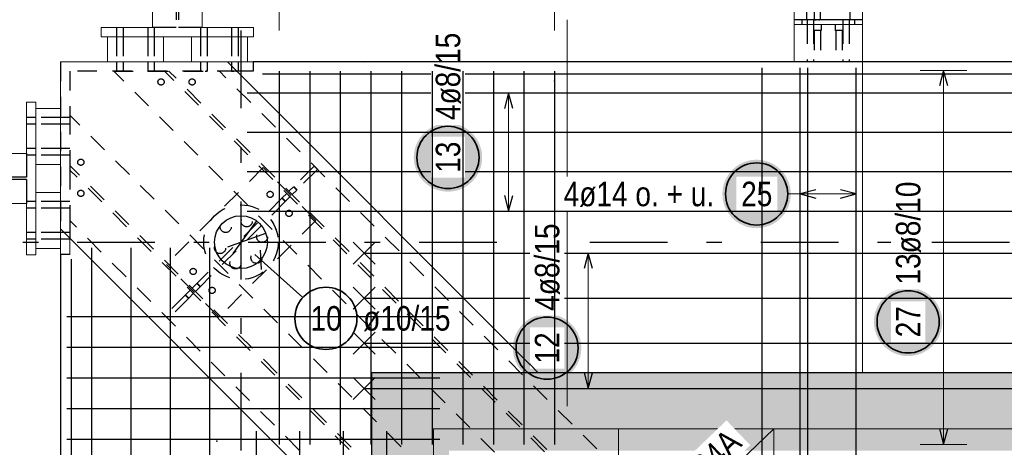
# Model space of a CAD drawing. Header units: millimetres. Extents: x -4 to 113, y -17 to 52.
# Tile 30 of 91: x 7.6 to 13.94, y 33.57 to 36.32. Entities that reach past the tile are written whole.
import ezdxf

# ---------------------------------------------------------------- set-up
doc = ezdxf.new("R2010")
doc.units = ezdxf.units.MM
doc.linetypes.add('DASHDOTX2', pattern=[2, 1, -0.5, 0, -0.5])
doc.linetypes.add('HIDDEN', pattern=[0.375, 0.25, -0.125])
for name, color, linetype, lineweight in [('Achsen', 7, 'Continuous', 20), ('Mattenbewehrung', 7, 'Continuous', 20), ('Schraffuren', 7, 'Continuous', 20), ('Stabstahl', 7, 'Continuous', 20)]:
    doc.layers.add(name, color=color, linetype=linetype, lineweight=lineweight)
doc.styles.add('Arial Narrow', font='ARIALN.TTF')

msp = doc.modelspace()

# ---------------------------------------------------------------- hatches: boundary and pattern name
at = {"lineweight": 25, "true_color": 0xffffff}
msp.add_hatch(color=7, dxfattribs=at).paths.add_polyline_path([(11.217612, 34.208504), (11.217478, 34.216182), (11.217076, 34.223851), (11.216407, 34.2315), (11.215471, 34.239122), (11.21427, 34.246707), (11.212804, 34.254245), (11.211077, 34.261727), (11.209089, 34.269144), (11.206844, 34.276488), (11.204344, 34.283749), (11.201592, 34.290918), (11.198592, 34.297986), (11.195347, 34.304946), (11.19186, 34.311788), (11.188137, 34.318504), (11.184182, 34.325086), (11.18, 34.331527), (11.175596, 34.337817), (11.170974, 34.34395), (11.166142, 34.349917), (11.161104, 34.355713), (11.155867, 34.361329), (11.150437, 34.366759), (11.144821, 34.371996), (11.139025, 34.377034), (11.133057, 34.381866), (11.126925, 34.386488), (11.120634, 34.390892), (11.114194, 34.395075), (11.107612, 34.39903), (11.100896, 34.402753), (11.094054, 34.406239), (11.087094, 34.409484), (11.080025, 34.412485), (11.072856, 34.415236), (11.065596, 34.417737), (11.058252, 34.419982), (11.050835, 34.421969), (11.043352, 34.423697), (11.035814, 34.425162), (11.02823, 34.426363), (11.020608, 34.427299), (11.012958, 34.427968), (11.00529, 34.42837), (10.997612, 34.428504), (10.989934, 34.42837), (10.982265, 34.427968), (10.974616, 34.427299), (10.966994, 34.426363), (10.959409, 34.425162), (10.951871, 34.423697), (10.944389, 34.421969), (10.936972, 34.419982), (10.929628, 34.417737), (10.922367, 34.415236), (10.915198, 34.412485), (10.90813, 34.409484), (10.90117, 34.406239), (10.894328, 34.402753), (10.887612, 34.39903), (10.88103, 34.395075), (10.874589, 34.390892), (10.868299, 34.386488), (10.862166, 34.381866), (10.856199, 34.377034), (10.850403, 34.371996), (10.844787, 34.366759), (10.839357, 34.361329), (10.83412, 34.355713), (10.829082, 34.349917), (10.82425, 34.34395), (10.819628, 34.337817), (10.815224, 34.331527), (10.811041, 34.325086), (10.807086, 34.318504), (10.803363, 34.311788), (10.799877, 34.304946), (10.796632, 34.297986), (10.793631, 34.290918), (10.790879, 34.283749), (10.788379, 34.276488), (10.786134, 34.269144), (10.784147, 34.261727), (10.782419, 34.254245), (10.780954, 34.246707), (10.779753, 34.239122), (10.778817, 34.2315), (10.778148, 34.223851), (10.777746, 34.216182), (10.777612, 34.208504), (10.777746, 34.200826), (10.778148, 34.193158), (10.778817, 34.185508), (10.779753, 34.177886), (10.780954, 34.170302), (10.782419, 34.162764), (10.784147, 34.155281), (10.786134, 34.147864), (10.788379, 34.14052), (10.790879, 34.13326), (10.793631, 34.126091), (10.796632, 34.119022), (10.799877, 34.112062), (10.803363, 34.10522), (10.807086, 34.098504), (10.811041, 34.091922), (10.815224, 34.085482), (10.819628, 34.079191), (10.82425, 34.073059), (10.829082, 34.067091), (10.83412, 34.061295), (10.839357, 34.055679), (10.844787, 34.050249), (10.850403, 34.045012), (10.856199, 34.039974), (10.862166, 34.035142), (10.868299, 34.03052), (10.874589, 34.026116), (10.88103, 34.021934), (10.887612, 34.017979), (10.894328, 34.014256), (10.90117, 34.010769), (10.90813, 34.007524), (10.915198, 34.004524), (10.922367, 34.001772), (10.929628, 33.999272), (10.936972, 33.997027), (10.944389, 33.995039), (10.951871, 33.993312), (10.959409, 33.991846), (10.966994, 33.990645), (10.974616, 33.989709), (10.982265, 33.98904), (10.989934, 33.988638), (10.997612, 33.988504), (11.00529, 33.988638), (11.012958, 33.98904), (11.020608, 33.989709), (11.02823, 33.990645), (11.035814, 33.991846), (11.043352, 33.993312), (11.050835, 33.995039), (11.058252, 33.997027), (11.065596, 33.999272), (11.072856, 34.001772), (11.080025, 34.004524), (11.087094, 34.007524), (11.094054, 34.010769), (11.100896, 34.014256), (11.107612, 34.017979), (11.114194, 34.021934), (11.120634, 34.026116), (11.126925, 34.03052), (11.133057, 34.035142), (11.139025, 34.039974), (11.144821, 34.045012), (11.150437, 34.050249), (11.155867, 34.055679), (11.161104, 34.061295), (11.166142, 34.067091), (11.170974, 34.073059), (11.175596, 34.079191), (11.18, 34.085482), (11.184182, 34.091922), (11.188137, 34.098504), (11.19186, 34.10522), (11.195347, 34.112062), (11.198592, 34.119022), (11.201592, 34.126091), (11.204344, 34.13326), (11.206844, 34.14052), (11.209089, 34.147864), (11.211077, 34.155281), (11.212804, 34.162764), (11.21427, 34.170302), (11.215471, 34.177886), (11.216407, 34.185508), (11.217076, 34.193158)])
at = {"layer": 'Mattenbewehrung', "lineweight": 25, "true_color": 0xffffff}
msp.add_hatch(color=7, dxfattribs=at).paths.add_polyline_path([(10.579745, 35.434864), (10.579611, 35.442542), (10.579209, 35.450211), (10.57854, 35.457861), (10.577604, 35.465483), (10.576403, 35.473067), (10.574937, 35.480605), (10.57321, 35.488087), (10.571223, 35.495505), (10.568977, 35.502848), (10.566477, 35.510109), (10.563725, 35.517278), (10.560725, 35.524347), (10.55748, 35.531306), (10.553993, 35.538148), (10.550271, 35.544864), (10.546316, 35.551447), (10.542133, 35.557887), (10.537729, 35.564177), (10.533107, 35.57031), (10.528275, 35.576278), (10.523237, 35.582073), (10.518, 35.587689), (10.51257, 35.593119), (10.506954, 35.598356), (10.501158, 35.603394), (10.495191, 35.608227), (10.489058, 35.612848), (10.482767, 35.617253), (10.476327, 35.621435), (10.469745, 35.62539), (10.463029, 35.629113), (10.456187, 35.632599), (10.449227, 35.635844), (10.442158, 35.638845), (10.434989, 35.641597), (10.427729, 35.644097), (10.420385, 35.646342), (10.412968, 35.64833), (10.405486, 35.650057), (10.397948, 35.651522), (10.390363, 35.652723), (10.382741, 35.653659), (10.375091, 35.654329), (10.367423, 35.65473), (10.359745, 35.654864), (10.352067, 35.65473), (10.344399, 35.654329), (10.336749, 35.653659), (10.329127, 35.652723), (10.321542, 35.651522), (10.314004, 35.650057), (10.306522, 35.64833), (10.299105, 35.646342), (10.291761, 35.644097), (10.284501, 35.641597), (10.277332, 35.638845), (10.270263, 35.635844), (10.263303, 35.632599), (10.256461, 35.629113), (10.249745, 35.62539), (10.243163, 35.621435), (10.236723, 35.617253), (10.230432, 35.612848), (10.224299, 35.608227), (10.218332, 35.603394), (10.212536, 35.598356), (10.20692, 35.593119), (10.20149, 35.587689), (10.196253, 35.582073), (10.191215, 35.576278), (10.186383, 35.57031), (10.181761, 35.564177), (10.177357, 35.557887), (10.173174, 35.551447), (10.169219, 35.544864), (10.165497, 35.538148), (10.16201, 35.531306), (10.158765, 35.524347), (10.155765, 35.517278), (10.153013, 35.510109), (10.150513, 35.502848), (10.148267, 35.495505), (10.14628, 35.488087), (10.144553, 35.480605), (10.143087, 35.473067), (10.141886, 35.465483), (10.14095, 35.457861), (10.140281, 35.450211), (10.139879, 35.442542), (10.139745, 35.434864), (10.139879, 35.427187), (10.140281, 35.419518), (10.14095, 35.411868), (10.141886, 35.404246), (10.143087, 35.396662), (10.144553, 35.389124), (10.14628, 35.381642), (10.148267, 35.374224), (10.150513, 35.366881), (10.153013, 35.35962), (10.155765, 35.352451), (10.158765, 35.345382), (10.16201, 35.338423), (10.165497, 35.331581), (10.169219, 35.324864), (10.173174, 35.318282), (10.177357, 35.311842), (10.181761, 35.305552), (10.186383, 35.299419), (10.191215, 35.293451), (10.196253, 35.287656), (10.20149, 35.28204), (10.20692, 35.27661), (10.212536, 35.271373), (10.218332, 35.266335), (10.224299, 35.261502), (10.230432, 35.256881), (10.236723, 35.252476), (10.243163, 35.248294), (10.249745, 35.244339), (10.256461, 35.240616), (10.263303, 35.23713), (10.270263, 35.233884), (10.277332, 35.230884), (10.284501, 35.228132), (10.291761, 35.225632), (10.299105, 35.223387), (10.306522, 35.221399), (10.314004, 35.219672), (10.321542, 35.218207), (10.329127, 35.217006), (10.336749, 35.21607), (10.344399, 35.2154), (10.352067, 35.214998), (10.359745, 35.214864), (10.367423, 35.214998), (10.375091, 35.2154), (10.382741, 35.21607), (10.390363, 35.217006), (10.397948, 35.218207), (10.405486, 35.219672), (10.412968, 35.221399), (10.420385, 35.223387), (10.427729, 35.225632), (10.434989, 35.228132), (10.442158, 35.230884), (10.449227, 35.233884), (10.456187, 35.23713), (10.463029, 35.240616), (10.469745, 35.244339), (10.476327, 35.248294), (10.482767, 35.252476), (10.489058, 35.256881), (10.495191, 35.261502), (10.501158, 35.266335), (10.506954, 35.271373), (10.51257, 35.27661), (10.518, 35.28204), (10.523237, 35.287656), (10.528275, 35.293451), (10.533107, 35.299419), (10.537729, 35.305552), (10.542133, 35.311842), (10.546316, 35.318282), (10.550271, 35.324864), (10.553993, 35.331581), (10.55748, 35.338423), (10.560725, 35.345382), (10.563725, 35.352451), (10.566477, 35.35962), (10.568977, 35.366881), (10.571223, 35.374224), (10.57321, 35.381642), (10.574937, 35.389124), (10.576403, 35.396662), (10.577604, 35.404246), (10.57854, 35.411868), (10.579209, 35.419518)])
at = {"layer": 'Schraffuren', "lineweight": 13, "true_color": 0xd7ffd7}
for points in [[(10.366532, 6.630196), (9.866532, 6.630202), (9.866532, 34.050196), (10.366532, 33.550196)], [(42.156532, 34.050195), (42.156532, 33.550196), (10.366532, 33.550196), (9.866532, 34.050196)]]:
    msp.add_hatch(color=254, dxfattribs=at).paths.add_polyline_path(points)
at = {"layer": 'Stabstahl', "lineweight": 25, "true_color": 0xffffff}
for points in [[(12.566252, 35.2), (12.566118, 35.207678), (12.565716, 35.215346), (12.565046, 35.222996), (12.564111, 35.230618), (12.562909, 35.238203), (12.561444, 35.245741), (12.559717, 35.253223), (12.557729, 35.26064), (12.555484, 35.267984), (12.552984, 35.275244), (12.550232, 35.282413), (12.547232, 35.289482), (12.543986, 35.296442), (12.5405, 35.303284), (12.536777, 35.31), (12.532822, 35.316582), (12.52864, 35.323022), (12.524235, 35.329313), (12.519614, 35.335446), (12.514781, 35.341413), (12.509744, 35.347209), (12.504506, 35.352825), (12.499076, 35.358255), (12.49346, 35.363492), (12.487665, 35.36853), (12.481697, 35.373362), (12.475564, 35.377984), (12.469274, 35.382388), (12.462834, 35.386571), (12.456252, 35.390526), (12.449535, 35.394248), (12.442693, 35.397735), (12.435734, 35.40098), (12.428665, 35.40398), (12.421496, 35.406732), (12.414235, 35.409232), (12.406892, 35.411478), (12.399474, 35.413465), (12.391992, 35.415192), (12.384454, 35.416658), (12.37687, 35.417859), (12.369248, 35.418795), (12.361598, 35.419464), (12.35393, 35.419866), (12.346252, 35.42), (12.338574, 35.419866), (12.330905, 35.419464), (12.323255, 35.418795), (12.315634, 35.417859), (12.308049, 35.416658), (12.300511, 35.415192), (12.293029, 35.413465), (12.285611, 35.411478), (12.278268, 35.409232), (12.271007, 35.406732), (12.263838, 35.40398), (12.25677, 35.40098), (12.24981, 35.397735), (12.242968, 35.394248), (12.236252, 35.390526), (12.229669, 35.386571), (12.223229, 35.382388), (12.216939, 35.377984), (12.210806, 35.373362), (12.204838, 35.36853), (12.199043, 35.363492), (12.193427, 35.358255), (12.187997, 35.352825), (12.18276, 35.347209), (12.177722, 35.341413), (12.172889, 35.335446), (12.168268, 35.329313), (12.163863, 35.323022), (12.159681, 35.316582), (12.155726, 35.31), (12.152003, 35.303284), (12.148517, 35.296442), (12.145272, 35.289482), (12.142271, 35.282413), (12.139519, 35.275244), (12.137019, 35.267984), (12.134774, 35.26064), (12.132787, 35.253223), (12.131059, 35.245741), (12.129594, 35.238203), (12.128393, 35.230618), (12.127457, 35.222996), (12.126788, 35.215346), (12.126386, 35.207678), (12.126252, 35.2), (12.126386, 35.192322), (12.126788, 35.184654), (12.127457, 35.177004), (12.128393, 35.169382), (12.129594, 35.161797), (12.131059, 35.154259), (12.132787, 35.146777), (12.134774, 35.13936), (12.137019, 35.132016), (12.139519, 35.124756), (12.142271, 35.117587), (12.145272, 35.110518), (12.148517, 35.103558), (12.152003, 35.096716), (12.155726, 35.09), (12.159681, 35.083418), (12.163863, 35.076978), (12.168268, 35.070687), (12.172889, 35.064554), (12.177722, 35.058587), (12.18276, 35.052791), (12.187997, 35.047175), (12.193427, 35.041745), (12.199043, 35.036508), (12.204838, 35.03147), (12.210806, 35.026638), (12.216939, 35.022016), (12.223229, 35.017612), (12.229669, 35.013429), (12.236252, 35.009474), (12.242968, 35.005752), (12.24981, 35.002265), (12.25677, 34.99902), (12.263838, 34.99602), (12.271007, 34.993268), (12.278268, 34.990768), (12.285611, 34.988522), (12.293029, 34.986535), (12.300511, 34.984808), (12.308049, 34.983342), (12.315634, 34.982141), (12.323255, 34.981205), (12.330905, 34.980536), (12.338574, 34.980134), (12.346252, 34.98), (12.35393, 34.980134), (12.361598, 34.980536), (12.369248, 34.981205), (12.37687, 34.982141), (12.384454, 34.983342), (12.391992, 34.984808), (12.399474, 34.986535), (12.406892, 34.988522), (12.414235, 34.990768), (12.421496, 34.993268), (12.428665, 34.99602), (12.435734, 34.99902), (12.442693, 35.002265), (12.449535, 35.005752), (12.456252, 35.009474), (12.462834, 35.013429), (12.469274, 35.017612), (12.475564, 35.022016), (12.481697, 35.026638), (12.487665, 35.03147), (12.49346, 35.036508), (12.499076, 35.041745), (12.504506, 35.047175), (12.509744, 35.052791), (12.514781, 35.058587), (12.519614, 35.064554), (12.524235, 35.070687), (12.52864, 35.076978), (12.532822, 35.083418), (12.536777, 35.09), (12.5405, 35.096716), (12.543986, 35.103558), (12.547232, 35.110518), (12.550232, 35.117587), (12.552984, 35.124756), (12.555484, 35.132016), (12.557729, 35.13936), (12.559717, 35.146777), (12.561444, 35.154259), (12.562909, 35.161797), (12.564111, 35.169382), (12.565046, 35.177004), (12.565716, 35.184654)], [(13.54133, 34.377507), (13.541196, 34.385185), (13.540794, 34.392853), (13.540124, 34.400503), (13.539189, 34.408125), (13.537987, 34.415709), (13.536522, 34.423247), (13.534795, 34.43073), (13.532807, 34.438147), (13.530562, 34.445491), (13.528062, 34.452751), (13.52531, 34.45992), (13.52231, 34.466989), (13.519064, 34.473948), (13.515578, 34.480791), (13.511855, 34.487507), (13.5079, 34.494089), (13.503718, 34.500529), (13.499313, 34.50682), (13.494692, 34.512952), (13.489859, 34.51892), (13.484822, 34.524716), (13.479584, 34.530332), (13.474155, 34.535762), (13.468538, 34.540999), (13.462743, 34.546037), (13.456775, 34.550869), (13.450642, 34.555491), (13.444352, 34.559895), (13.437912, 34.564077), (13.43133, 34.568032), (13.424613, 34.571755), (13.417771, 34.575242), (13.410812, 34.578487), (13.403743, 34.581487), (13.396574, 34.584239), (13.389313, 34.586739), (13.38197, 34.588984), (13.374552, 34.590972), (13.36707, 34.592699), (13.359532, 34.594165), (13.351948, 34.595366), (13.344326, 34.596302), (13.336676, 34.596971), (13.329008, 34.597373), (13.32133, 34.597507), (13.313652, 34.597373), (13.305983, 34.596971), (13.298333, 34.596302), (13.290712, 34.595366), (13.283127, 34.594165), (13.275589, 34.592699), (13.268107, 34.590972), (13.260689, 34.588984), (13.253346, 34.586739), (13.246085, 34.584239), (13.238916, 34.581487), (13.231848, 34.578487), (13.224888, 34.575242), (13.218046, 34.571755), (13.21133, 34.568032), (13.204747, 34.564077), (13.198307, 34.559895), (13.192017, 34.555491), (13.185884, 34.550869), (13.179916, 34.546037), (13.174121, 34.540999), (13.168505, 34.535762), (13.163075, 34.530332), (13.157838, 34.524716), (13.1528, 34.51892), (13.147967, 34.512952), (13.143346, 34.50682), (13.138941, 34.500529), (13.134759, 34.494089), (13.130804, 34.487507), (13.127081, 34.480791), (13.123595, 34.473948), (13.12035, 34.466989), (13.117349, 34.45992), (13.114597, 34.452751), (13.112097, 34.445491), (13.109852, 34.438147), (13.107865, 34.43073), (13.106137, 34.423247), (13.104672, 34.415709), (13.103471, 34.408125), (13.102535, 34.400503), (13.101866, 34.392853), (13.101464, 34.385185), (13.10133, 34.377507), (13.101464, 34.369829), (13.101866, 34.36216), (13.102535, 34.354511), (13.103471, 34.346889), (13.104672, 34.339304), (13.106137, 34.331766), (13.107865, 34.324284), (13.109852, 34.316867), (13.112097, 34.309523), (13.114597, 34.302262), (13.117349, 34.295093), (13.12035, 34.288025), (13.123595, 34.281065), (13.127081, 34.274223), (13.130804, 34.267507), (13.134759, 34.260925), (13.138941, 34.254484), (13.143346, 34.248194), (13.147967, 34.242061), (13.1528, 34.236094), (13.157838, 34.230298), (13.163075, 34.224682), (13.168505, 34.219252), (13.174121, 34.214015), (13.179916, 34.208977), (13.185884, 34.204144), (13.192017, 34.199523), (13.198307, 34.195119), (13.204747, 34.190936), (13.21133, 34.186981), (13.218046, 34.183258), (13.224888, 34.179772), (13.231848, 34.176527), (13.238916, 34.173526), (13.246085, 34.170774), (13.253346, 34.168274), (13.260689, 34.166029), (13.268107, 34.164042), (13.275589, 34.162314), (13.283127, 34.160849), (13.290712, 34.159648), (13.298333, 34.158712), (13.305983, 34.158043), (13.313652, 34.157641), (13.32133, 34.157507), (13.329008, 34.157641), (13.336676, 34.158043), (13.344326, 34.158712), (13.351948, 34.159648), (13.359532, 34.160849), (13.36707, 34.162314), (13.374552, 34.164042), (13.38197, 34.166029), (13.389313, 34.168274), (13.396574, 34.170774), (13.403743, 34.173526), (13.410812, 34.176527), (13.417771, 34.179772), (13.424613, 34.183258), (13.43133, 34.186981), (13.437912, 34.190936), (13.444352, 34.195119), (13.450642, 34.199523), (13.456775, 34.204144), (13.462743, 34.208977), (13.468538, 34.214015), (13.474155, 34.219252), (13.479584, 34.224682), (13.484822, 34.230298), (13.489859, 34.236094), (13.494692, 34.242061), (13.499313, 34.248194), (13.503718, 34.254484), (13.5079, 34.260925), (13.511855, 34.267507), (13.515578, 34.274223), (13.519064, 34.281065), (13.52231, 34.288025), (13.52531, 34.295093), (13.528062, 34.302262), (13.530562, 34.309523), (13.532807, 34.316867), (13.534795, 34.324284), (13.536522, 34.331766), (13.537987, 34.339304), (13.539189, 34.346889), (13.540124, 34.354511), (13.540794, 34.36216)]]:
    msp.add_hatch(color=7, dxfattribs=at).paths.add_polyline_path(points)

# ---------------------------------------------------------------- linework, layer by layer
at = {"color": 7, "linetype": 'Continuous', "lineweight": 18}
for p, q in [((8.45775, 37.344906), (8.45775, 36.270202)), ((8.77775, 37.344906), (8.77775, 36.270202)), ((12.586957, 36.380203), (12.586957, 36.320203)), ((13.026957, 36.380203), (13.026957, 36.320203)), ((12.586957, 36.320203), (12.586957, 36.290203)), ((13.026957, 36.320203), (13.026957, 36.290203)), ((8.45775, 36.270202), (8.12853, 36.270202)), ((8.12853, 36.270202), (8.12853, 36.210202)), ((9.10853, 36.270202), (8.77775, 36.270202)), ((9.10853, 36.270202), (9.10853, 36.210202)), ((13.026957, 36.290203), (12.586957, 36.290203)), ((12.586957, 36.290203), (12.586957, 36.050203)), ((13.026957, 36.290203), (13.026957, 36.050203)), ((9.10853, 36.210202), (8.12853, 36.210202)), ((8.168477, 36.210203), (8.168477, 36.050203)), ((8.528477, 36.210203), (8.528477, 36.050203)), ((8.708477, 36.210203), (8.708477, 36.050203)), ((9.068477, 36.210203), (9.068477, 36.050203)), ((7.86653, 36.050203), (7.86623, 36.049903)), ((8.940432, 36.049903), (7.86623, 36.049903)), ((7.86623, 36.049903), (7.86623, 34.975701)), ((7.92653, 36.050203), (7.86653, 36.050203)), ((9.10653, 36.050203), (7.92653, 36.050203)), ((8.940432, 36.049903), (8.940132, 36.050203)), ((7.706531, 35.789469), (7.646531, 35.789469)), ((7.646531, 35.789469), (7.646531, 35.459469)), ((7.86623, 35.750196), (7.70653, 35.750196)), ((7.706531, 35.789469), (7.706531, 34.809469)), ((7.646531, 35.459469), (4.72623, 35.459469)), ((7.86623, 35.390196), (7.70653, 35.390196)), ((7.86623, 35.210196), (7.70653, 35.210196)), ((7.646531, 35.139469), (4.72623, 35.139469)), ((7.646531, 35.139469), (7.646531, 34.809469)), ((9.866532, 32.975398), (7.86623, 34.975701)), ((7.866531, 34.975399), (7.866531, 34.810203)), ((7.92653, 34.915401), (7.92653, 34.810203)), ((7.706531, 34.809469), (7.646531, 34.809469)), ((7.86653, 34.850196), (7.70653, 34.850196))]:
    msp.add_line(p, q, dxfattribs=at)
at = {"color": 3, "linetype": 'HIDDEN', "lineweight": 25, "ltscale": 0.5}
for p, q in [((8.61025, 37.344906), (8.61025, 36.270202)), ((8.62525, 37.344906), (8.62525, 36.270202)), ((12.717617, 36.444203), (12.717617, 36.320202)), ((12.756298, 36.444203), (12.756298, 36.320202)), ((12.66795, 36.380203), (12.66795, 36.320203)), ((12.94595, 36.380203), (12.94595, 36.320203)), ((12.636957, 36.320203), (12.636957, 36.290203)), ((12.67095, 36.320203), (12.67095, 36.290203)), ((12.712958, 36.320203), (12.712958, 36.290203)), ((12.717617, 36.320202), (12.719089, 36.320202)), ((12.723282, 36.320199), (12.719089, 36.320199)), ((12.723282, 36.320202), (12.729556, 36.320202)), ((12.744359, 36.320203), (12.750633, 36.320203)), ((12.754826, 36.3202), (12.750633, 36.3202)), ((12.863282, 36.320202), (12.859089, 36.320202)), ((12.900958, 36.320203), (12.900958, 36.290203)), ((12.94295, 36.320203), (12.94295, 36.290203)), ((12.976957, 36.320203), (12.976957, 36.290203)), ((8.227266, 36.270202), (8.227266, 36.210203)), ((8.269266, 36.270202), (8.269266, 36.210203)), ((8.427266, 36.270202), (8.427266, 36.210203)), ((8.57425, 36.270202), (8.45775, 36.270202)), ((8.469266, 36.270202), (8.469266, 36.210203)), ((8.585374, 36.270202), (8.57425, 36.270202)), ((8.59541, 36.270202), (8.585374, 36.270202)), ((8.603374, 36.270202), (8.59541, 36.270202)), ((8.608488, 36.270202), (8.603374, 36.270202)), ((8.61025, 36.270202), (8.608488, 36.270202)), ((8.627012, 36.270202), (8.62525, 36.270202)), ((8.632125, 36.270202), (8.627012, 36.270202)), ((8.64009, 36.270202), (8.632125, 36.270202)), ((8.650125, 36.270202), (8.64009, 36.270202)), ((8.66125, 36.270202), (8.650125, 36.270202)), ((8.77775, 36.270202), (8.66125, 36.270202)), ((8.767477, 36.270202), (8.767477, 36.210203)), ((8.809477, 36.270202), (8.809477, 36.210203)), ((8.967477, 36.270202), (8.967477, 36.210203)), ((9.009477, 36.270202), (9.009477, 36.210203)), ((12.67095, 36.290203), (12.670951, 36.050203)), ((12.712958, 36.290203), (12.712958, 36.050203)), ((12.760958, 36.290203), (12.760958, 36.250202)), ((12.852958, 36.290203), (12.852958, 36.250202)), ((12.900958, 36.290203), (12.900958, 36.050203)), ((12.94295, 36.290203), (12.942951, 36.050203)), ((8.227266, 36.210203), (8.227267, 36.050203)), ((8.269266, 36.210203), (8.269267, 36.050203)), ((8.427266, 36.210203), (8.427267, 36.050203)), ((8.469266, 36.210203), (8.469267, 36.050203)), ((8.767477, 36.210203), (8.767478, 36.050203)), ((8.809477, 36.210203), (8.809478, 36.050203)), ((8.967477, 36.210203), (8.967478, 36.050203)), ((9.009477, 36.210203), (9.009478, 36.050203)), ((12.714784, 36.250202), (12.712958, 36.250202)), ((12.719987, 36.250202), (12.714784, 36.250202)), ((12.715958, 36.250202), (12.715959, 36.050203)), ((12.727773, 36.250202), (12.719987, 36.250202)), ((12.736979, 36.250202), (12.727773, 36.250202)), ((12.746142, 36.250202), (12.736979, 36.250202)), ((12.753928, 36.250202), (12.746142, 36.250202)), ((12.759131, 36.250202), (12.753928, 36.250202)), ((12.757958, 36.250202), (12.757959, 36.050203)), ((12.760958, 36.250202), (12.759131, 36.250202)), ((12.854784, 36.250202), (12.852958, 36.250202)), ((12.859987, 36.250202), (12.854784, 36.250202)), ((12.855958, 36.250202), (12.855959, 36.050203)), ((12.867773, 36.250202), (12.859987, 36.250202)), ((12.876979, 36.250202), (12.867773, 36.250202)), ((12.886142, 36.250202), (12.876979, 36.250202)), ((12.893928, 36.250202), (12.886142, 36.250202)), ((12.899131, 36.250202), (12.893928, 36.250202)), ((12.897958, 36.250202), (12.897959, 36.050203)), ((12.900958, 36.250202), (12.899131, 36.250202)), ((7.866531, 36.050203), (7.866531, 34.975399)), ((8.227267, 36.050203), (8.227267, 35.990203)), ((8.269267, 36.050203), (8.269267, 35.990203)), ((8.427267, 36.050203), (8.427267, 35.990202)), ((8.469267, 36.050203), (8.469267, 35.990203)), ((8.767478, 36.050203), (8.767478, 35.990203)), ((8.809478, 36.050203), (8.809478, 35.990203)), ((8.967478, 36.050203), (8.967478, 35.990203)), ((9.009478, 36.050203), (9.009478, 35.990203)), ((7.92653, 35.990203), (7.92653, 35.70736)), ((9.000169, 35.990166), (7.92653, 35.990158)), ((8.209365, 35.990163), (8.888188, 35.990085)), ((8.227267, 35.990215), (8.228874, 35.990215)), ((8.227267, 35.990162), (8.228858, 35.990162)), ((8.233403, 35.990147), (8.228858, 35.990147)), ((8.228874, 35.990178), (8.233433, 35.990178)), ((8.233403, 35.990163), (8.240212, 35.990163)), ((8.256323, 35.990163), (8.263131, 35.990163)), ((8.263102, 35.990178), (8.267661, 35.990177)), ((8.267677, 35.990148), (8.263131, 35.990147)), ((8.267661, 35.990212), (8.269267, 35.990212)), ((8.267677, 35.990165), (8.269267, 35.990165)), ((8.427267, 35.990202), (8.428874, 35.990202)), ((8.427267, 35.990177), (8.428858, 35.990177)), ((8.433403, 35.990152), (8.428858, 35.990152)), ((8.428874, 35.990175), (8.433433, 35.990175)), ((8.433403, 35.990165), (8.440211, 35.990165)), ((8.456323, 35.990166), (8.463131, 35.990166)), ((8.463102, 35.990175), (8.467661, 35.990174)), ((8.467676, 35.990153), (8.463131, 35.990152)), ((8.467661, 35.9902), (8.469267, 35.9902)), ((8.467676, 35.99018), (8.469267, 35.99018)), ((8.767478, 35.990202), (8.769069, 35.990202)), ((8.767478, 35.990181), (8.769085, 35.990181)), ((8.773614, 35.99016), (8.769069, 35.99016)), ((8.769085, 35.99017), (8.773644, 35.99017)), ((8.773614, 35.99017), (8.780422, 35.99017)), ((8.796534, 35.99017), (8.803342, 35.99017)), ((8.803313, 35.990169), (8.807872, 35.990169)), ((8.807887, 35.990161), (8.803342, 35.990161)), ((8.807872, 35.990179), (8.809478, 35.990179)), ((8.807887, 35.990204), (8.809478, 35.990205)), ((8.967478, 35.990216), (8.969069, 35.990216)), ((8.967478, 35.990169), (8.969084, 35.990169)), ((8.973614, 35.990165), (8.969069, 35.990165)), ((8.969084, 35.990167), (8.973643, 35.990167)), ((8.973614, 35.990173), (8.980422, 35.990173)), ((8.996534, 35.990173), (9.003342, 35.990173)), ((9.003312, 35.990166), (9.007871, 35.990166)), ((9.007887, 35.990166), (9.003342, 35.990166)), ((9.007871, 35.990166), (9.009478, 35.990166)), ((9.007887, 35.990219), (9.009478, 35.990219)), ((7.86653, 35.750196), (7.86623, 35.750196)), ((7.706531, 35.691203), (7.646531, 35.691203)), ((7.866531, 35.691203), (7.706531, 35.691203)), ((7.92653, 35.691203), (7.866531, 35.691203)), ((7.92653, 35.70736), (7.92653, 35.382091)), ((7.706531, 35.649203), (7.646531, 35.649203)), ((7.866531, 35.649203), (7.706531, 35.649203)), ((7.92653, 35.649203), (7.866531, 35.649203)), ((7.706531, 35.491203), (7.646531, 35.491203)), ((7.866531, 35.491203), (7.706531, 35.491203)), ((7.92653, 35.491203), (7.866531, 35.491203)), ((7.646531, 35.459469), (7.646531, 35.342969)), ((7.706531, 35.449203), (7.646531, 35.449203)), ((7.866531, 35.449203), (7.706531, 35.449203)), ((7.92653, 35.449203), (7.866531, 35.449203)), ((7.86653, 35.390196), (7.86623, 35.390196)), ((7.92653, 35.382091), (7.92653, 35.353807)), ((9.169613, 35.369374), (8.547359, 34.74712)), ((9.509024, 35.029963), (9.169613, 35.369374)), ((9.497893, 35.379345), (9.36487, 35.246322)), ((9.519106, 35.358132), (9.497893, 35.379345)), ((7.646531, 35.306969), (4.72623, 35.306969)), ((7.646531, 35.342969), (7.646531, 35.331845)), ((7.646531, 35.331845), (7.646531, 35.321809)), ((7.646531, 35.321809), (7.646531, 35.313845)), ((7.646531, 35.313845), (7.646531, 35.308731)), ((7.646531, 35.308731), (7.646531, 35.306969)), ((7.92653, 35.353807), (7.92653, 35.028538)), ((9.519106, 35.358132), (9.386083, 35.225109)), ((7.646531, 35.291969), (4.72623, 35.291969)), ((7.646531, 35.291969), (7.646531, 35.290207)), ((7.646531, 35.290207), (7.646531, 35.285094)), ((7.646531, 35.285094), (7.646531, 35.27713)), ((7.646531, 35.27713), (7.646531, 35.267094)), ((7.646531, 35.267094), (7.646531, 35.255969)), ((7.646531, 35.255969), (7.646531, 35.139469)), ((9.36487, 35.246322), (9.335653, 35.217106)), ((9.386083, 35.225109), (9.36487, 35.246322)), ((9.388142, 35.227169), (9.366929, 35.248382)), ((7.86653, 35.210196), (7.86623, 35.210196)), ((9.292582, 35.174034), (8.742655, 34.624108)), ((9.321508, 35.202961), (9.292582, 35.174034)), ((9.313795, 35.152821), (9.292582, 35.174034)), ((9.342721, 35.181748), (9.313795, 35.152821)), ((9.342721, 35.181748), (9.321508, 35.202961)), ((9.356866, 35.195892), (9.335653, 35.217106)), ((9.386083, 35.225109), (9.356866, 35.195892)), ((7.706531, 35.151203), (7.646531, 35.151203)), ((7.866531, 35.151203), (7.706531, 35.151203)), ((7.92653, 35.151203), (7.866531, 35.151203)), ((9.313795, 35.152821), (8.763868, 34.602894)), ((9.311771, 35.150797), (9.290558, 35.17201)), ((7.706531, 35.109203), (7.646531, 35.109203)), ((7.866531, 35.109203), (7.706531, 35.109203)), ((7.92653, 35.109203), (7.866531, 35.109203)), ((7.92653, 35.028538), (7.92653, 34.915401)), ((9.509024, 35.029963), (8.88677, 34.407709)), ((7.706531, 34.951203), (7.646531, 34.951203)), ((7.866531, 34.951203), (7.706531, 34.951203)), ((7.92653, 34.951203), (7.866531, 34.951203)), ((7.706531, 34.909203), (7.646531, 34.909203)), ((7.866531, 34.909203), (7.706531, 34.909203)), ((7.92653, 34.909203), (7.866531, 34.909203)), ((8.88677, 34.407709), (8.547359, 34.74712)), ((8.742655, 34.624108), (8.713584, 34.595037)), ((8.763868, 34.602894), (8.734797, 34.573823)), ((8.763868, 34.602894), (8.742655, 34.624108)), ((8.76591, 34.604936), (8.744697, 34.626149)), ((8.670371, 34.551823), (8.536807, 34.41826)), ((8.689487, 34.528624), (8.668274, 34.549837)), ((8.691529, 34.530666), (8.670316, 34.551879)), ((8.699442, 34.580894), (8.670371, 34.551823)), ((8.720655, 34.559681), (8.691584, 34.53061)), ((8.691584, 34.53061), (8.558021, 34.397047))]:
    msp.add_line(p, q, dxfattribs=at)
at = {"color": 3, "linetype": 'Continuous', "lineweight": 25}
for p, q in [((13.026957, 36.320204), (12.586957, 36.320201)), ((9.10653, 36.050203), (9.10653, 35.990203)), ((9.10653, 35.990167), (9.000169, 35.990166)), ((7.92653, 34.810203), (7.86653, 34.810203)), ((7.866531, 34.810203), (7.866531, 6.630196)), ((9.866532, 34.050196), (9.866532, 6.630202)), ((42.156532, 34.050195), (9.866532, 34.050183))]:
    msp.add_line(p, q, dxfattribs=at)
at = {"color": 9, "linetype": 'Continuous', "lineweight": 0}
msp.add_line((13.026957, 36.050203), (13.026957, 34.050184), dxfattribs=at)
at = {"color": 3, "linetype": 'Continuous', "lineweight": 25, "ltscale": 0.5}
for p, q in [((9.890185, 34.749489), (9.748764, 34.89091)), ((9.890185, 34.89091), (9.748764, 34.749489)), ((11.262151, 34.8202), (11.235356, 34.7202)), ((11.288945, 34.7202), (11.262151, 34.8202)), ((9.890185, 34.459488), (9.748764, 34.600909)), ((9.890185, 34.600909), (9.748764, 34.459488)), ((9.890185, 34.169487), (9.748764, 34.310909)), ((9.890185, 34.310909), (9.748764, 34.169487)), ((9.819475, 34.240198), (15.907057, 34.240198)), ((11.235356, 34.050197), (11.262151, 33.950197)), ((11.262151, 33.950197), (11.288945, 34.050197)), ((9.890185, 33.879487), (9.748764, 34.020908)), ((9.890185, 34.020908), (9.748764, 33.879487)), ((9.819475, 33.950197), (15.907057, 33.950197))]:
    msp.add_line(p, q, dxfattribs=at)
at = {"color": 5, "linetype": 'Continuous', "lineweight": 18, "ltscale": 0.5}
for p, q in [((11.412151, 34.8202), (11.112151, 34.8202)), ((11.262151, 34.8202), (11.262151, 33.950197)), ((11.112151, 33.950197), (11.412151, 33.950197))]:
    msp.add_line(p, q, dxfattribs=at)
at = {"color": 3, "linetype": 'HIDDEN', "lineweight": 25, "ltscale": 0.5}
for centre, radius in [((8.512926, 35.920203), 0.02), ((8.712926, 35.920203), 0.02), ((7.99653, 35.403807), 0.02), ((7.99653, 35.203807), 0.02), ((9.214867, 35.197083), 0.02), ((9.027331, 34.890196), 0.24), ((9.064426, 35.023771), 0.035686), ((9.336732, 35.075217), 0.02), ((8.929196, 34.987536), 0.035686), ((9.163421, 34.924776), 0.035686), ((8.892962, 34.852307), 0.035686), ((9.127186, 34.789546), 0.035686), ((8.991957, 34.753312), 0.035686), ((8.71965, 34.701866), 0.02), ((8.841516, 34.58), 0.02)]:
    msp.add_circle(centre, radius, dxfattribs=at)
at = {"color": 2, "linetype": 'Continuous', "lineweight": 35, "ltscale": 0.5}
msp.add_circle((10.997612, 34.208504), 0.2, dxfattribs=at)
at = {"layer": 'Achsen', "color": 3, "linetype": 'DASHDOTX2', "lineweight": 25, "ltscale": 0.5}
for p, q in [((9.027324, 39.55094), (9.027324, -0.69339)), ((3.573324, 34.890196), (49.410516, 34.890196))]:
    msp.add_line(p, q, dxfattribs=at)
at = {"layer": 'Achsen', "color": 9, "linetype": 'Continuous', "lineweight": 0}
msp.add_circle((9.252857, 34.972281), 0.00222, dxfattribs=at)
at = {"layer": 'Mattenbewehrung', "color": 3, "linetype": 'Continuous', "lineweight": 25, "ltscale": 0.5}
for p, q in [((12.675924, 32.810203), (12.675924, 36.010203)), ((9.067331, 35.850203), (15.766686, 35.850203)), ((10.75, 35.850203), (10.723205, 35.750203)), ((10.776795, 35.750203), (10.75, 35.850203)), ((9.067331, 35.596868), (15.766686, 35.596868)), ((10.723205, 35.190197), (10.75, 35.090197)), ((10.75, 35.090197), (10.776795, 35.190197)), ((8.066473, 28.450196), (8.066531, 34.853312)), ((8.320177, 28.450196), (8.320235, 34.853312)), ((8.573881, 28.450196), (8.573939, 34.853312)), ((8.827585, 28.450196), (8.827643, 34.853312)), ((7.936531, 14.78053), (7.936531, 34.78053)), ((9.127324, 28.450196), (9.127324, 33.675398)), ((9.40706, 28.450196), (9.40706, 33.675398)), ((9.686796, 28.450196), (9.686796, 33.675398)), ((9.966532, 28.450196), (9.966532, 33.675398))]:
    msp.add_line(p, q, dxfattribs=at)
at = {"layer": 'Mattenbewehrung', "color": 5, "linetype": 'Continuous', "lineweight": 18, "ltscale": 0.5}
for p, q in [((10.9, 35.850203), (10.6, 35.850203)), ((10.75, 35.850203), (10.75, 35.090197))]:
    msp.add_line(p, q, dxfattribs=at)
at = {"layer": 'Mattenbewehrung', "color": 7, "linetype": 'Continuous', "lineweight": 18, "ltscale": 0.5}
for p, q in [((12.456532, 33.690194), (10.266532, 33.690194)), ((10.266532, 33.690194), (10.266532, 31.594678)), ((12.456532, 33.690194), (10.266532, 31.594678)), ((16.056531, 33.690192), (11.456533, 33.69022)), ((11.456533, 33.69022), (11.456533, 21.690224)), ((12.456532, 31.594678), (12.456532, 33.690194))]:
    msp.add_line(p, q, dxfattribs=at)
at = {"layer": 'Mattenbewehrung', "color": 9, "linetype": 'Continuous', "lineweight": 0}
msp.add_circle((9.819475, 36.050203), 0.00222, dxfattribs=at)
at = {"layer": 'Mattenbewehrung', "color": 2, "linetype": 'Continuous', "lineweight": 35, "ltscale": 0.5}
msp.add_circle((10.359745, 35.434864), 0.2, dxfattribs=at)
at = {"layer": 'Schraffuren', "color": 5, "linetype": 'Continuous', "lineweight": 18, "ltscale": 0.5}
for p, q in [((9.272771, 36.55), (9.272771, 36.25)), ((11.045778, 36.25), (11.045778, 36.55))]:
    msp.add_line(p, q, dxfattribs=at)
at = {"layer": 'Schraffuren', "color": 9, "linetype": 'Continuous', "lineweight": 0}
msp.add_line((11.126947, 36.31898), (11.126947, 33.835036), dxfattribs=at)
at = {"layer": 'Schraffuren', "color": 3, "linetype": 'Continuous', "lineweight": 25, "ltscale": 0.5}
for p, q in [((9.272771, 35.990196), (9.272771, 33.590196)), ((9.469772, 35.990196), (9.469772, 33.590196)), ((9.666773, 35.990196), (9.666773, 33.590196)), ((9.863774, 35.990196), (9.863774, 33.590196)), ((10.060774, 35.990196), (10.060774, 33.590196)), ((10.651776, 35.990196), (10.651776, 33.590196)), ((10.848777, 35.990196), (10.848777, 33.590196)), ((10.306531, 34.410201), (7.906531, 34.410201)), ((10.306531, 34.2132), (7.906531, 34.2132)), ((10.306531, 34.0162), (7.906531, 34.0162)), ((10.306531, 33.819199), (7.906531, 33.819199)), ((10.306531, 33.622198), (7.906531, 33.622198))]:
    msp.add_line(p, q, dxfattribs=at)
at = {"layer": 'Schraffuren', "color": 9, "linetype": 'Continuous', "lineweight": 0}
for centre in [(11.045778, 35.927992), (8.87277, 33.610194)]:
    msp.add_circle(centre, 0.00222, dxfattribs=at)
at = {"layer": 'Stabstahl', "color": 3, "linetype": 'Continuous', "lineweight": 25, "ltscale": 0.5}
for p, q in [((12.626957, 30.438203), (12.626957, 36.010203)), ((12.986957, 30.438203), (12.986957, 36.010203)), ((28.56653, 35.970203), (9.16653, 35.970203)), ((13.55, 35.994203), (13.523205, 35.894203)), ((13.576795, 35.894203), (13.55, 35.994203)), ((12.726957, 35.226795), (12.626957, 35.2)), ((12.626957, 35.2), (12.726957, 35.173205)), ((12.986957, 35.2), (12.886957, 35.226795)), ((12.886957, 35.173205), (12.986957, 35.2)), ((9.127986, 35.027219), (8.974061, 34.817679)), ((8.942777, 34.859421), (9.187097, 34.948346)), ((9.150535, 34.839147), (9.157383, 34.714334)), ((13.523205, 33.690198), (13.55, 33.590198)), ((13.55, 33.590198), (13.576795, 33.690198))]:
    msp.add_line(p, q, dxfattribs=at)
at = {"layer": 'Stabstahl', "color": 5, "linetype": 'Continuous', "lineweight": 18, "ltscale": 0.5}
for p, q in [((13.7, 35.994203), (13.4, 35.994203)), ((13.55, 35.994203), (13.55, 33.590198)), ((12.626957, 35.35), (12.626957, 35.05)), ((12.986957, 35.05), (12.986957, 35.35)), ((12.546252, 35.2), (12.626957, 35.2)), ((12.626957, 35.2), (12.986957, 35.2)), ((9.425162, 34.533748), (9.11672, 34.810106)), ((13.4, 33.590198), (13.7, 33.590198))]:
    msp.add_line(p, q, dxfattribs=at)
at = {"layer": 'Stabstahl', "color": 2, "linetype": 'Continuous', "lineweight": 35, "ltscale": 0.5}
for centre in [(12.346252, 35.2), (9.574118, 34.400287), (13.32133, 34.377507)]:
    msp.add_circle(centre, 0.2, dxfattribs=at)
at = {"layer": 'Stabstahl', "color": 3, "linetype": 'Continuous', "lineweight": 25, "ltscale": 0.5}
msp.add_circle((9.027331, 34.890196), 0.17002, dxfattribs=at)

# ---------------------------------------------------------------- texts
at = {"layer": 'Stabstahl', "color": 2, "lineweight": 35, "char_height": 0.1575, "attachment_point": 1, "line_spacing_factor": 0.9, "style": 'Arial Narrow'}
for s, insert in [('10', (9.474893, 34.479037)), ('ø10/15', (9.814118, 34.479037))]:
    msp.add_mtext(s, dxfattribs=dict(at, insert=insert))

# ---------------------------------------------------------------- next in the draw order: texts
at = {"color": 2, "lineweight": 35, "insert": (10.918862, 34.109279), "char_height": 0.1575, "attachment_point": 1, "rotation": 90, "line_spacing_factor": 0.9, "style": 'Arial Narrow', "bg_fill": 3, "box_fill_scale": 1.2, "bg_fill_color": 256, "bg_fill_true_color": 13158600, "bg_fill_transparency": 0}
msp.add_mtext('12', dxfattribs=at)
at = {"layer": 'Mattenbewehrung', "color": 2, "lineweight": 35, "char_height": 0.1575, "attachment_point": 1, "line_spacing_factor": 0.9, "style": 'Arial Narrow', "bg_fill": 3, "box_fill_scale": 1.2, "bg_fill_color": 256, "bg_fill_true_color": 13158600, "bg_fill_transparency": 0}
for s, insert, rotation in [('4ø8/15', (10.280995, 35.674864), 90), ('Q524A', (11.745853, 33.311206), 43.7369812)]:
    msp.add_mtext(s, dxfattribs=dict(at, insert=insert, rotation=rotation))
at = {"layer": 'Stabstahl', "color": 2, "lineweight": 35, "char_height": 0.1575, "attachment_point": 1, "rotation": 90, "line_spacing_factor": 0.9, "style": 'Arial Narrow', "bg_fill": 3, "box_fill_scale": 1.2, "bg_fill_color": 256, "bg_fill_true_color": 13158600, "bg_fill_transparency": 0}
for s, insert in [('13ø8/10', (13.24258, 34.617507)), ('27', (13.24258, 34.278282))]:
    msp.add_mtext(s, dxfattribs=dict(at, insert=insert))
at = {"layer": 'Stabstahl', "color": 2, "lineweight": 35, "char_height": 0.1575, "attachment_point": 1, "line_spacing_factor": 0.9, "style": 'Arial Narrow', "bg_fill": 3, "box_fill_scale": 1.2, "bg_fill_color": 256, "bg_fill_true_color": 13158600, "bg_fill_transparency": 0}
for s, insert in [('4ø14 o. + u.', (11.104552, 35.27875)), ('25', (12.247027, 35.27875))]:
    msp.add_mtext(s, dxfattribs=dict(at, insert=insert))

# ---------------------------------------------------------------- next in the draw order: linework, layer by layer
at = {"color": 3, "linetype": 'Continuous', "lineweight": 25}
msp.add_line((47.052818, 36.050203), (9.10653, 36.050203), dxfattribs=at)
at = {"color": 3, "linetype": 'Continuous', "lineweight": 25, "ltscale": 0.5}
for p, q in [((9.819475, 34.8202), (15.907057, 34.8202)), ((9.819475, 34.530199), (15.907057, 34.530199))]:
    msp.add_line(p, q, dxfattribs=at)
at = {"layer": 'Mattenbewehrung', "color": 3, "linetype": 'Continuous', "lineweight": 25, "ltscale": 0.5}
for p, q in [((12.382045, 32.810203), (12.382045, 36.010203)), ((9.067331, 35.343532), (15.766686, 35.343532))]:
    msp.add_line(p, q, dxfattribs=at)

# ---------------------------------------------------------------- next in the draw order: texts
at = {"color": 2, "lineweight": 35, "insert": (10.918862, 34.448504), "char_height": 0.1575, "attachment_point": 1, "rotation": 90, "line_spacing_factor": 0.9, "style": 'Arial Narrow', "bg_fill": 3, "box_fill_scale": 1.2, "bg_fill_color": 256, "bg_fill_true_color": 13158600, "bg_fill_transparency": 0}
msp.add_mtext('4ø8/15', dxfattribs=at)
at = {"layer": 'Mattenbewehrung', "color": 2, "lineweight": 35, "insert": (10.280995, 35.335639), "char_height": 0.1575, "attachment_point": 1, "rotation": 90, "line_spacing_factor": 0.9, "style": 'Arial Narrow', "bg_fill": 3, "box_fill_scale": 1.2, "bg_fill_color": 256, "bg_fill_true_color": 13158600, "bg_fill_transparency": 0}
msp.add_mtext('13', dxfattribs=at)

# ---------------------------------------------------------------- next in the draw order: linework, layer by layer
at = {"color": 7, "linetype": 'Continuous', "lineweight": 18}
msp.add_line((10.940139, 34.050196), (8.940432, 36.049903), dxfattribs=at)
at = {"color": 3, "linetype": 'HIDDEN', "lineweight": 25, "ltscale": 0.5}
for p, q in [((13.045853, 31.152561), (8.209365, 35.990163)), ((13.208523, 31.31516), (8.534635, 35.990126)), ((13.222667, 31.329301), (8.562919, 35.990123)), ((13.385265, 31.491972), (8.888188, 35.990085)), ((12.763591, 30.870299), (7.92653, 35.70736)), ((12.600957, 30.707664), (7.92653, 35.382091)), ((12.586815, 30.693522), (7.92653, 35.353807)), ((12.42418, 30.530887), (7.92653, 35.028538))]:
    msp.add_line(p, q, dxfattribs=at)
at = {"layer": 'Mattenbewehrung', "color": 3, "linetype": 'Continuous', "lineweight": 25, "ltscale": 0.5}
msp.add_line((9.067331, 35.090197), (15.766686, 35.090197), dxfattribs=at)
at = {"layer": 'Mattenbewehrung', "color": 5, "linetype": 'Continuous', "lineweight": 18, "ltscale": 0.5}
msp.add_line((10.6, 35.090197), (10.9, 35.090197), dxfattribs=at)
at = {"layer": 'Schraffuren', "color": 3, "linetype": 'Continuous', "lineweight": 25, "ltscale": 0.5}
for p, q in [((10.257775, 35.990196), (10.257775, 33.590196)), ((10.454776, 35.990196), (10.454776, 33.590196)), ((11.045778, 35.990196), (11.045778, 33.590196))]:
    msp.add_line(p, q, dxfattribs=at)

doc.saveas('drawing.dxf')
